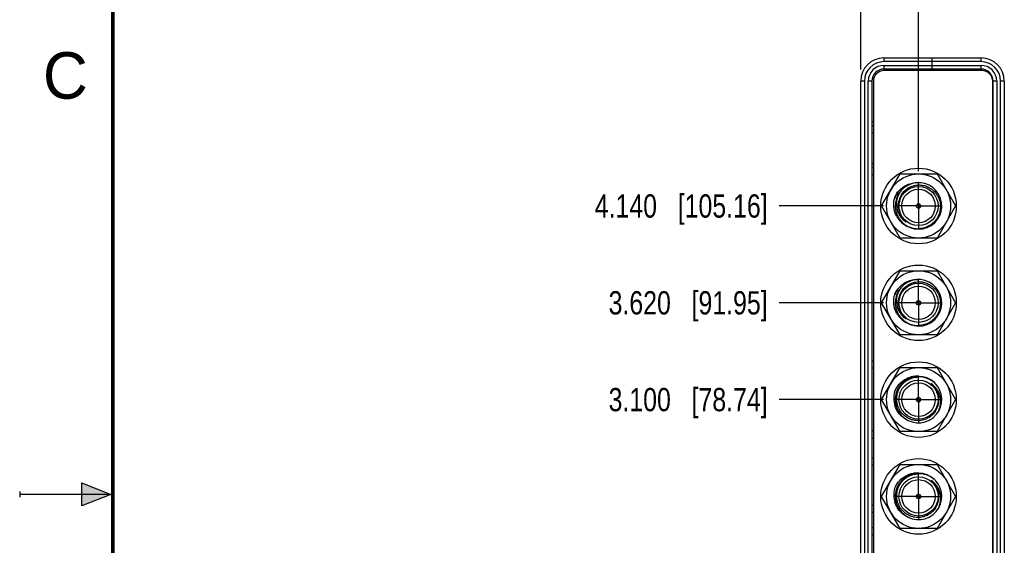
# Model space of a CAD drawing. Header units: inches. Extents: x 0 to 22, y 0 to 17.
# Tile 3 of 47: x 0 to 5.3, y 8.2 to 11. Entities that reach past the tile are written whole.
import ezdxf

# ---------------------------------------------------------------- set-up
doc = ezdxf.new("R2010")
doc.units = ezdxf.units.IN
doc.header["$LTSCALE"] = 1.21
doc.header["$MEASUREMENT"] = 0
doc.linetypes.add('CENTER', pattern=[0.6, 0.375, -0.075, 0.075, -0.075])
doc.layers.get('0').update_dxf_attribs({"linetype": 'CONTINUOUS'})
doc.layers.add('DEFAULT_1', color=7, linetype='CENTER')
doc.layers.add('DIMENSIONS', color=7, linetype='CONTINUOUS')
doc.styles.get("Standard").update_dxf_attribs({"font": 'txt', "width": 0.8})
doc.styles.add('TEXTSTYLE_2', font='txt')
doc.dimstyles.new('DIMSTYLE_2', dxfattribs={"dimtxt": 0.125, "dimasz": 0.18, "dimexe": 0.18, "dimexo": 0.0625, "dimgap": 0.09, "dimtad": 0, "dimtih": 1, "dimtoh": 1, "dimdec": 3, "dimzin": 4, "dimdsep": 46, "dimtxsty": 'STANDARD', "dimblk": '_FILLED', "dimblk1": '_FILLED', "dimblk2": '_FILLED', "dimcen": 0.09, "dimadec": 0, "dimazin": 0, "dimtp": 0.000393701, "dimtm": 0.000393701, "dimtfac": 1, "dimtdec": 3, "dimtofl": 0, "dimtmove": 0, "dimatfit": 3, "dimldrblk": '_FILLED', "dimfxl": 1, "dimtolj": 1, "dimtzin": 4, "dimarcsym": 0})
doc.dimstyles.new('DIMSTYLE_3', dxfattribs={"dimtxt": 0.125, "dimasz": 0.18, "dimexe": 0.18, "dimexo": 0.0625, "dimgap": 0.09, "dimtad": 0, "dimtih": 1, "dimtoh": 1, "dimdec": 3, "dimzin": 4, "dimdsep": 46, "dimtxsty": 'STANDARD', "dimblk": '_FILLED', "dimblk1": '_FILLED', "dimblk2": '_FILLED', "dimcen": 0.09, "dimadec": 0, "dimazin": 0, "dimtp": 0.01, "dimtm": 0.01, "dimtfac": 1, "dimtdec": 3, "dimtofl": 0, "dimtmove": 0, "dimatfit": 3, "dimldrblk": '_FILLED', "dimfxl": 1, "dimtolj": 1, "dimtzin": 4, "dimarcsym": 0})

# ---------------------------------------------------------------- blocks, each defined once
blk = doc.blocks.new('*D7')
at = {"layer": 'DIMENSIONS', "color": 2, "linetype": 'CONTINUOUS'}
blk.add_line((4.6438, 9.0088), (4.0829, 9.0088), dxfattribs=at)
at = {"layer": 'DIMENSIONS', "color": 2, "linetype": 'CONTINUOUS', "insert": (4.0204, 9.0713), "char_height": 0.125, "width": 1.325, "attachment_point": 3, "line_spacing_factor": 0.9}
blk.add_mtext('3.100{\\Ftxt.shx;\\W1.000000;\\H0.125000; }[78.74]', dxfattribs=at)
blk = doc.blocks.new('_FILLED')
at = {"color": 0, "linetype": 'BYBLOCK'}
blk.add_solid([(0, 0), (-1, 0.174), (-1, -0.174)], dxfattribs=at)
blk = doc.blocks.new('*D8')
at = {"layer": 'DIMENSIONS', "color": 2, "linetype": 'CONTINUOUS'}
blk.add_line((4.6438, 9.5288), (4.0829, 9.5288), dxfattribs=at)
at = {"layer": 'DIMENSIONS', "color": 2, "linetype": 'CONTINUOUS', "insert": (4.0204, 9.5913), "char_height": 0.125, "width": 1.325, "attachment_point": 3, "line_spacing_factor": 0.9}
blk.add_mtext('3.620{\\Ftxt.shx;\\W1.000000;\\H0.125000; }[91.95]', dxfattribs=at)
blk = doc.blocks.new('*D9')
at = {"layer": 'DIMENSIONS', "color": 2, "linetype": 'CONTINUOUS'}
blk.add_line((4.6438, 10.0488), (4.0829, 10.0488), dxfattribs=at)
at = {"layer": 'DIMENSIONS', "color": 2, "linetype": 'CONTINUOUS', "insert": (4.0204, 10.1113), "char_height": 0.125, "width": 1.425, "attachment_point": 3, "line_spacing_factor": 0.9}
blk.add_mtext('4.140{\\Ftxt.shx;\\W1.000000;\\H0.125000; }[105.16]', dxfattribs=at)
blk = doc.blocks.new('*D14')
at = {"layer": 'DIMENSIONS', "color": 2, "linetype": 'CONTINUOUS'}
blk.add_line((4.8314, 10.2364), (4.8314, 11.2817), dxfattribs=at)
at = {"layer": 'DIMENSIONS', "color": 2, "linetype": 'CONTINUOUS', "insert": (4.7689, 11.3442), "char_height": 0.125, "width": 1.425, "attachment_point": 1, "rotation": 90, "line_spacing_factor": 0.9}
blk.add_mtext('6X .179{\\Ftxt.shx;\\W1.000000;\\H0.125000; }[4.54]', dxfattribs=at)
blk = doc.blocks.new('*D15')
at = {"layer": 'DIMENSIONS', "color": 2, "linetype": 'CONTINUOUS'}
blk.add_line((4.5204, 10.7817), (4.5204, 11.2817), dxfattribs=at)
at = {"layer": 'DIMENSIONS', "color": 2, "linetype": 'CONTINUOUS', "insert": (4.4579, 11.3442), "char_height": 0.125, "width": 1.225, "attachment_point": 1, "rotation": 90, "line_spacing_factor": 0.9}
blk.add_mtext('-.133{\\Ftxt.shx;\\W1.000000;\\H0.125000; }[3.37]', dxfattribs=at)

msp = doc.modelspace()

# ---------------------------------------------------------------- hatches: boundary and pattern name
at = {"linetype": 'CONTINUOUS'}
msp.add_hatch(color=2, dxfattribs=at).paths.add_polyline_path([(0.3337, 8.5625), (0.49, 8.5), (0.3337, 8.4375)])

# ---------------------------------------------------------------- linework, layer by layer
at = {"color": 9, "linetype": 'CONTINUOUS'}
for p, q in [((4.6454, 10.8442), (4.6454, 10.8242)), ((4.6454, 10.8442), (4.9034, 10.8442)), ((5.1674, 10.8242), (4.6454, 10.8242)), ((4.6454, 10.8042), (4.6454, 10.7842)), ((4.6454, 10.8042), (5.1674, 10.8042)), ((5.1674, 10.8242), (5.1674, 10.8442)), ((5.1674, 10.7842), (5.1674, 10.8042)), ((4.5404, 10.7192), (4.5204, 10.7192)), ((4.5404, 10.7192), (4.5404, 5.9203)), ((4.5604, 5.9203), (4.5604, 10.7192)), ((4.5804, 10.7192), (4.5604, 10.7192)), ((5.2524, 10.7192), (5.2324, 10.7192)), ((5.2524, 10.7192), (5.2524, 5.9203)), ((5.2724, 5.9203), (5.2724, 10.7192)), ((5.2924, 10.7192), (5.2724, 10.7192)), ((4.5884, 10.2168), (4.5804, 10.2168)), ((4.5804, 9.2168), (4.5884, 9.2168)), ((4.5884, 8.8008), (4.5804, 8.8008)), ((4.5804, 8.6968), (4.5884, 8.6968)), ((4.5804, 8.4418), (4.5884, 8.4418)), ((4.5884, 8.2808), (4.5804, 8.2808))]:
    msp.add_line(p, q, dxfattribs=at)
at = {"color": 7, "linetype": 'CONTINUOUS'}
for p, q in [((4.9034, 10.8442), (4.9034, 10.7842)), ((5.1729, 10.7762), (4.6454, 10.7762)), ((4.5884, 10.7192), (4.5884, 5.9203)), ((5.2299, 5.9203), (5.2299, 10.7192)), ((4.5884, 10.4794), (4.5804, 10.4797)), ((4.5884, 10.2564), (4.5804, 10.2567)), ((4.764, 9.9631), (4.7614, 9.9646)), ((4.764, 9.4431), (4.7614, 9.4446)), ((4.5884, 9.1771), (4.5804, 9.1769)), ((4.6328, 9.0088), (4.7321, 9.1808)), ((4.7321, 9.1808), (4.9307, 9.1808)), ((4.9307, 9.1808), (5.03, 9.0088)), ((4.8988, 9.0945), (4.9014, 9.0929)), ((4.7321, 8.8368), (4.6328, 9.0088)), ((5.03, 9.0088), (4.9307, 8.8368)), ((4.5884, 8.8404), (4.5804, 8.8407)), ((4.9307, 8.8368), (4.7321, 8.8368)), ((4.5884, 8.6571), (4.5804, 8.6569)), ((4.6328, 8.4888), (4.7321, 8.6608)), ((4.7321, 8.6608), (4.9307, 8.6608)), ((4.9307, 8.6608), (5.03, 8.4888)), ((4.8988, 8.5745), (4.9014, 8.5729)), ((4.7321, 8.3168), (4.6328, 8.4888)), ((5.03, 8.4888), (4.9307, 8.3168)), ((4.5884, 8.4021), (4.5804, 8.4019)), ((4.5884, 8.3204), (4.5804, 8.3207)), ((4.9307, 8.3168), (4.7321, 8.3168))]:
    msp.add_line(p, q, dxfattribs=at)
at = {"color": 6, "linetype": 'CONTINUOUS'}
for p, q in [((4.9034, 10.8442), (5.1674, 10.8442)), ((5.1674, 10.7842), (4.6454, 10.7842)), ((4.9034, 10.7842), (4.9034, 10.7762)), ((4.5204, 5.9203), (4.5204, 10.7192)), ((4.5804, 10.7192), (4.5804, 5.9203)), ((5.2324, 5.9203), (5.2324, 10.7192)), ((5.2924, 10.7192), (5.2924, 5.9203)), ((4.5804, 10.5027), (4.5884, 10.5027)), ((4.5884, 10.4418), (4.5804, 10.4418)), ((4.5804, 10.2778), (4.5884, 10.2778)), ((4.6328, 10.0488), (4.7321, 10.2208)), ((4.7321, 10.2208), (4.9307, 10.2208)), ((4.9307, 10.2208), (5.03, 10.0488)), ((4.7321, 9.8768), (4.6328, 10.0488)), ((5.03, 10.0488), (4.9307, 9.8768)), ((4.9307, 9.8768), (4.7321, 9.8768)), ((4.6328, 9.5288), (4.7321, 9.7008)), ((4.7321, 9.7008), (4.9307, 9.7008)), ((4.9307, 9.7008), (5.03, 9.5288)), ((4.7321, 9.3568), (4.6328, 9.5288)), ((5.03, 9.5288), (4.9307, 9.3568)), ((4.9307, 9.3568), (4.7321, 9.3568)), ((4.5884, 8.4018), (4.5804, 8.4018))]:
    msp.add_line(p, q, dxfattribs=at)
at = {"color": 2, "linetype": 'CONTINUOUS'}
for p, q in [((0.3337, 8.4375), (0.3337, 8.5625)), ((0.3337, 8.5625), (0.49, 8.5)), ((0, 8.515), (0, 8.485)), ((0.49, 8.5), (0, 8.5)), ((0.49, 8.5), (0.3337, 8.4375))]:
    msp.add_line(p, q, dxfattribs=at)
at = {"color": 7, "linetype": 'CONTINUOUS', "const_width": 0.02}
msp.add_lwpolyline([(0.5, 16.5), (0.5, 0.5)], dxfattribs=at)
at = {"color": 6, "linetype": 'CONTINUOUS'}
for centre, radius in [((4.8314, 10.0488), 0.203), ((4.8314, 10.0488), 0.172), ((4.8314, 9.5288), 0.203), ((4.8314, 9.5288), 0.172), ((4.8314, 9.0088), 0.203), ((4.8314, 8.4888), 0.203)]:
    msp.add_circle(centre, radius, dxfattribs=at)
at = {"color": 7, "linetype": 'CONTINUOUS'}
for centre, radius in [((4.8314, 10.0488), 0.1052), ((4.8314, 10.0488), 0.09), ((4.8314, 10.0488), 0.012), ((4.8314, 10.0488), 0.01), ((4.8314, 9.5288), 0.1052), ((4.8314, 9.5288), 0.09), ((4.8314, 9.5288), 0.012), ((4.8314, 9.5288), 0.01), ((4.8314, 9.0088), 0.172), ((4.8314, 9.0088), 0.1052), ((4.8314, 9.0088), 0.09), ((4.8314, 9.0088), 0.012), ((4.8314, 9.0088), 0.01), ((4.8314, 8.4888), 0.172), ((4.8314, 8.4888), 0.1052), ((4.8314, 8.4888), 0.09), ((4.8314, 8.4888), 0.012), ((4.8314, 8.4888), 0.01)]:
    msp.add_circle(centre, radius, dxfattribs=at)
at = {"color": 6, "linetype": 'CONTINUOUS'}
for centre, radius, start, end in [((4.6454, 10.7192), 0.125, 90, 180), ((4.6454, 10.7192), 0.065, 90, 180), ((4.8237, 10.0488), 0.1259, 86.477, 87.9921), ((4.8282, 10.0417), 0.1347, 143.9657, 159.9036), ((4.8334, 10.0475), 0.1378, 144.6567, 147.1827), ((4.8268, 10.0427), 0.133, 141.2218, 143.9456), ((4.8275, 10.0553), 0.1293, 208.3331, 214.6237), ((4.8267, 10.0548), 0.1284, 214.638, 220.4753), ((4.8254, 10.0536), 0.1266, 220.427, 239.1093), ((4.8237, 9.5288), 0.1259, 86.477, 87.9921), ((4.8282, 9.5217), 0.1347, 143.9657, 159.9036), ((4.8334, 9.5275), 0.1378, 144.6567, 147.1827), ((4.8268, 9.5227), 0.133, 141.2218, 143.9456), ((4.8275, 9.5353), 0.1293, 208.3331, 214.6237), ((4.8267, 9.5348), 0.1284, 214.638, 220.4753), ((4.8254, 9.5336), 0.1266, 220.427, 239.1093)]:
    msp.add_arc(centre, radius, start, end, dxfattribs=at)
at = {"color": 9, "linetype": 'CONTINUOUS'}
for centre, radius, start, end in [((4.6454, 10.7192), 0.105, 90, 180), ((4.6454, 10.7192), 0.085, 90, 180), ((5.1674, 10.7192), 0.125, 0, 90), ((5.1674, 10.7192), 0.105, 0, 90), ((5.1674, 10.7192), 0.085, 0, 90), ((5.1674, 10.7192), 0.065, 0, 90), ((4.8313, 10.0488), 0.1094, 173.1605, 212.7195), ((4.8311, 10.0486), 0.1091, 205.6242, 230.2469), ((4.8313, 9.5288), 0.1094, 173.1605, 212.7195), ((4.8311, 9.5286), 0.1091, 205.6242, 230.2469), ((4.8317, 9.009), 0.1091, 25.6242, 50.2469), ((4.8315, 9.0088), 0.1094, 353.1605, 32.7195), ((4.8317, 8.489), 0.1091, 25.6242, 50.2469), ((4.8315, 8.4888), 0.1094, 353.1605, 32.7195)]:
    msp.add_arc(centre, radius, start, end, dxfattribs=at)
at = {"color": 7, "linetype": 'CONTINUOUS'}
for centre, radius, start, end in [((4.6454, 10.7192), 0.057, 90, 180), ((5.1729, 10.7192), 0.057, 0, 90), ((4.8314, 10.0488), 0.125, 215.5713, 204.8914), ((4.8342, 10.05), 0.1119, 91.4209, 92.018), ((4.8342, 10.0503), 0.1115, 90.9488, 91.4207), ((4.8359, 10.0583), 0.1237, 149.8205, 166.7005), ((4.8326, 10.0513), 0.1099, 146.859, 164.3446), ((4.8336, 10.047), 0.115, 39.0632, 41.9314), ((4.8328, 10.0591), 0.1204, 166.7623, 169.0299), ((4.8338, 10.0509), 0.1111, 164.3221, 206.9197), ((4.8292, 10.0508), 0.1239, 206.1807, 208.0012), ((4.8304, 10.0515), 0.1253, 208.011, 217.0825), ((4.8252, 10.0572), 0.1125, 209.658, 218.2711), ((4.8292, 10.0505), 0.1237, 217.0652, 231.5928), ((4.8355, 10.0518), 0.1131, 206.9106, 216.0274), ((4.8245, 10.0567), 0.1116, 218.2826, 221.7357), ((4.8294, 10.0507), 0.124, 231.5847, 232.9745), ((4.8287, 10.0496), 0.1227, 232.9216, 271.2684), ((4.8314, 9.5288), 0.125, 215.5713, 204.8914), ((4.8342, 9.53), 0.1119, 91.4209, 92.018), ((4.8342, 9.5303), 0.1115, 90.9488, 91.4207), ((4.8359, 9.5383), 0.1237, 149.8205, 166.7005), ((4.8326, 9.5313), 0.1099, 146.859, 164.3446), ((4.8336, 9.527), 0.115, 39.0632, 41.9314), ((4.8328, 9.5391), 0.1204, 166.7623, 169.0299), ((4.8338, 9.5309), 0.1111, 164.3221, 206.9197), ((4.8292, 9.5308), 0.1239, 206.1807, 208.0012), ((4.8252, 9.5372), 0.1125, 209.658, 218.2711), ((4.8355, 9.5318), 0.1131, 206.9106, 216.0274), ((4.8304, 9.5315), 0.1253, 208.011, 217.0825), ((4.8292, 9.5305), 0.1237, 217.0652, 231.5928), ((4.8245, 9.5367), 0.1116, 218.2826, 221.7357), ((4.8294, 9.5307), 0.124, 231.5847, 232.9745), ((4.8287, 9.5296), 0.1227, 232.9216, 271.2684), ((4.8314, 9.0088), 0.125, 35.5713, 24.8914), ((4.8245, 9.0053), 0.1294, 100.8579, 115.6201), ((4.8238, 9.0089), 0.1258, 86.6388, 100.8794), ((4.8239, 9.0125), 0.1222, 85.8204, 86.5782), ((4.8341, 9.0079), 0.1227, 52.9216, 91.2684), ((4.8334, 9.0068), 0.124, 51.5847, 52.9745), ((4.8336, 9.007), 0.1237, 37.0652, 51.5928), ((4.8273, 9.0057), 0.1131, 26.9106, 36.0274), ((4.8383, 9.0009), 0.1116, 38.2826, 41.7357), ((4.8376, 9.0004), 0.1125, 29.658, 38.2711), ((4.8291, 9.0066), 0.1111, 344.3221, 26.9197), ((4.8324, 9.0061), 0.1253, 28.011, 37.0825), ((4.8336, 9.0067), 0.1239, 26.1807, 28.0012), ((4.8316, 9.0165), 0.1336, 166.3552, 190.2485), ((4.8298, 9.0163), 0.1318, 190.2994, 197.0868), ((4.8302, 9.0062), 0.1099, 326.859, 344.3446), ((4.8269, 8.9993), 0.1237, 329.8205, 346.7005), ((4.8301, 8.9984), 0.1204, 346.7623, 349.0299), ((4.8292, 9.0106), 0.115, 219.0632, 221.9314), ((4.8249, 9.0128), 0.1257, 239.7481, 240.3378), ((4.8286, 9.0073), 0.1115, 270.9488, 271.4207), ((4.8286, 9.0076), 0.1119, 271.4209, 272.018), ((4.8314, 8.4888), 0.125, 35.5713, 24.8914), ((4.8245, 8.4853), 0.1294, 100.8579, 115.6201), ((4.8238, 8.4889), 0.1258, 86.6388, 100.8794), ((4.8239, 8.4925), 0.1222, 85.8204, 86.5782), ((4.8341, 8.4879), 0.1227, 52.9216, 91.2684), ((4.8334, 8.4868), 0.124, 51.5847, 52.9745), ((4.8336, 8.487), 0.1237, 37.0652, 51.5928), ((4.8316, 8.4965), 0.1336, 166.3552, 190.2485), ((4.8273, 8.4857), 0.1131, 26.9106, 36.0274), ((4.8383, 8.4809), 0.1116, 38.2826, 41.7357), ((4.8376, 8.4804), 0.1125, 29.658, 38.2711), ((4.8291, 8.4866), 0.1111, 344.3221, 26.9197), ((4.8324, 8.4861), 0.1253, 28.011, 37.0825), ((4.8336, 8.4867), 0.1239, 26.1807, 28.0012), ((4.8298, 8.4963), 0.1318, 190.2994, 197.0868), ((4.8292, 8.4906), 0.115, 219.0632, 221.9314), ((4.8302, 8.4862), 0.1099, 326.859, 344.3446), ((4.8269, 8.4793), 0.1237, 329.8205, 346.7005), ((4.8301, 8.4784), 0.1204, 346.7623, 349.0299), ((4.8249, 8.4928), 0.1257, 239.7481, 240.3378), ((4.8286, 8.4873), 0.1115, 270.9488, 271.4207), ((4.8286, 8.4876), 0.1119, 271.4209, 272.018)]:
    msp.add_arc(centre, radius, start, end, dxfattribs=at)
at = {"color": 6, "linetype": 'CONTINUOUS'}
for points, knots in [([(4.7231, 10.126), (4.7263, 10.1299), (4.733, 10.1373), (4.7442, 10.1473), (4.7565, 10.1559), (4.7698, 10.163), (4.7837, 10.1685), (4.7983, 10.1724), (4.8131, 10.1746), (4.8231, 10.1748), (4.8281, 10.1746)], [0, 0, 0, 0, 0.125017, 0.249976, 0.37496, 0.499974, 0.624993, 0.750005, 0.874997, 1, 1, 1, 1]), ([(4.7017, 10.088), (4.7035, 10.094), (4.7081, 10.1058), (4.7142, 10.1169), (4.7176, 10.1222)], [0, 0, 0, 0, 0.499406, 1, 1, 1, 1]), ([(4.7137, 9.9939), (4.7098, 10.0011), (4.7035, 10.016), (4.6991, 10.0358), (4.6978, 10.052), (4.6981, 10.0681), (4.6998, 10.0802), (4.7017, 10.088)], [0, 0, 0, 0, 0.249923, 0.49982, 0.624977, 0.750201, 1, 1, 1, 1]), ([(4.7231, 9.606), (4.7263, 9.6099), (4.733, 9.6173), (4.7442, 9.6273), (4.7565, 9.6359), (4.7698, 9.643), (4.7837, 9.6485), (4.7983, 9.6524), (4.8131, 9.6546), (4.8231, 9.6548), (4.8281, 9.6546)], [0, 0, 0, 0, 0.125017, 0.249976, 0.37496, 0.499974, 0.624993, 0.750005, 0.874997, 1, 1, 1, 1]), ([(4.7017, 9.568), (4.7035, 9.574), (4.7081, 9.5858), (4.7142, 9.5969), (4.7176, 9.6022)], [0, 0, 0, 0, 0.499406, 1, 1, 1, 1]), ([(4.7137, 9.4739), (4.7098, 9.4811), (4.7035, 9.496), (4.6991, 9.5158), (4.6978, 9.532), (4.6981, 9.5481), (4.6998, 9.5602), (4.7017, 9.568)], [0, 0, 0, 0, 0.249923, 0.49982, 0.624977, 0.750201, 1, 1, 1, 1])]:
    msp.add_open_spline(points, degree=3, knots=knots, dxfattribs=at)
at = {"color": 7, "linetype": 'CONTINUOUS'}
for points, knots in [([(4.7406, 10.1114), (4.7431, 10.1151), (4.7484, 10.1223), (4.7606, 10.1352), (4.7788, 10.1484), (4.8036, 10.1587), (4.8214, 10.1614), (4.8302, 10.1618)], [0, 0, 0, 0, 0.125161, 0.250302, 0.500185, 0.750081, 1, 1, 1, 1]), ([(4.8323, 10.1618), (4.8405, 10.1619), (4.8527, 10.1608), (4.8685, 10.1567), (4.8799, 10.1524), (4.8909, 10.1469), (4.9045, 10.1381), (4.9137, 10.1299), (4.9191, 10.1238)], [0, 0, 0, 0, 0.249756, 0.374957, 0.500054, 0.625108, 0.750169, 1, 1, 1, 1]), ([(4.9229, 10.1194), (4.9263, 10.1152), (4.9327, 10.1061), (4.9402, 10.0913), (4.9455, 10.0756), (4.9485, 10.0593), (4.9492, 10.0427), (4.9476, 10.0262), (4.9437, 10.0101), (4.9376, 9.9947), (4.9294, 9.9803), (4.9192, 9.9672), (4.9074, 9.9556), (4.8941, 9.9457), (4.8796, 9.9377), (4.859, 9.9299), (4.8424, 9.9272), (4.8314, 9.927)], [0, 0, 0, 0, 0.062518, 0.125034, 0.187553, 0.250069, 0.312587, 0.375103, 0.437622, 0.50014, 0.562658, 0.625177, 0.687699, 0.750211, 0.812715, 0.875256, 1, 1, 1, 1]), ([(4.7145, 10.082), (4.7132, 10.0752), (4.7121, 10.0648), (4.7125, 10.051), (4.7141, 10.0372), (4.7183, 10.0203), (4.7241, 10.0076), (4.7275, 10.0015)], [0, 0, 0, 0, 0.250012, 0.375089, 0.500197, 0.75015, 1, 1, 1, 1]), ([(4.7413, 9.9824), (4.7428, 9.9807), (4.7489, 9.9742), (4.7559, 9.9684), (4.7614, 9.9646)], [0, 0, 0, 0, 0.250664, 1, 1, 1, 1]), ([(4.7441, 9.9853), (4.7448, 9.9843), (4.7463, 9.9823), (4.7487, 9.9794), (4.7511, 9.9765), (4.7532, 9.9742), (4.755, 9.9724), (4.7563, 9.9711), (4.7576, 9.9698), (4.7587, 9.9687), (4.7596, 9.9678), (4.7603, 9.9672), (4.761, 9.9665), (4.7617, 9.9659), (4.7624, 9.9653), (4.7631, 9.9646), (4.7636, 9.9639), (4.7639, 9.9634), (4.764, 9.9631)], [0, 0, 0, 0, 0.125403, 0.250804, 0.376202, 0.501597, 0.564292, 0.62698, 0.689677, 0.752361, 0.783666, 0.814968, 0.846342, 0.877845, 0.909235, 0.940265, 0.970767, 1, 1, 1, 1]), ([(4.7406, 9.5914), (4.7431, 9.5951), (4.7484, 9.6023), (4.7606, 9.6152), (4.7788, 9.6284), (4.8036, 9.6387), (4.8214, 9.6414), (4.8302, 9.6418)], [0, 0, 0, 0, 0.125161, 0.250302, 0.500185, 0.750081, 1, 1, 1, 1]), ([(4.8323, 9.6418), (4.8405, 9.6419), (4.8527, 9.6408), (4.8685, 9.6367), (4.8799, 9.6324), (4.8909, 9.6269), (4.9045, 9.6181), (4.9137, 9.6099), (4.9191, 9.6038)], [0, 0, 0, 0, 0.249756, 0.374957, 0.500054, 0.625108, 0.750169, 1, 1, 1, 1]), ([(4.9229, 9.5994), (4.9263, 9.5952), (4.9327, 9.5861), (4.9402, 9.5713), (4.9455, 9.5556), (4.9485, 9.5393), (4.9492, 9.5227), (4.9476, 9.5062), (4.9437, 9.4901), (4.9376, 9.4747), (4.9294, 9.4603), (4.9192, 9.4472), (4.9074, 9.4356), (4.8941, 9.4257), (4.8796, 9.4177), (4.859, 9.4099), (4.8424, 9.4072), (4.8314, 9.407)], [0, 0, 0, 0, 0.062518, 0.125034, 0.187553, 0.250069, 0.312587, 0.375103, 0.437622, 0.50014, 0.562658, 0.625177, 0.687699, 0.750211, 0.812715, 0.875256, 1, 1, 1, 1]), ([(4.7145, 9.562), (4.7132, 9.5552), (4.7121, 9.5448), (4.7125, 9.531), (4.7141, 9.5172), (4.7183, 9.5003), (4.7241, 9.4876), (4.7275, 9.4815)], [0, 0, 0, 0, 0.250012, 0.375089, 0.500197, 0.75015, 1, 1, 1, 1]), ([(4.7413, 9.4624), (4.7428, 9.4607), (4.7489, 9.4542), (4.7559, 9.4484), (4.7614, 9.4446)], [0, 0, 0, 0, 0.250664, 1, 1, 1, 1]), ([(4.7441, 9.4653), (4.7448, 9.4643), (4.7463, 9.4623), (4.7487, 9.4594), (4.7511, 9.4565), (4.7532, 9.4542), (4.755, 9.4524), (4.7563, 9.4511), (4.7576, 9.4498), (4.7587, 9.4487), (4.7596, 9.4478), (4.7603, 9.4472), (4.761, 9.4465), (4.7617, 9.4459), (4.7624, 9.4453), (4.7631, 9.4446), (4.7636, 9.4439), (4.7639, 9.4434), (4.764, 9.4431)], [0, 0, 0, 0, 0.125403, 0.250804, 0.376202, 0.501597, 0.564292, 0.62698, 0.689677, 0.752361, 0.783666, 0.814968, 0.846342, 0.877845, 0.909235, 0.940265, 0.970767, 1, 1, 1, 1]), ([(4.7017, 9.048), (4.7046, 9.056), (4.7102, 9.0676), (4.7197, 9.0818), (4.7277, 9.0917), (4.7367, 9.1008), (4.7498, 9.1117), (4.7608, 9.1184), (4.7685, 9.122)], [0, 0, 0, 0, 0.249764, 0.37496, 0.500067, 0.625095, 0.750127, 1, 1, 1, 1]), ([(4.74, 8.9381), (4.7365, 8.9424), (4.7301, 8.9515), (4.7227, 8.9663), (4.7174, 8.982), (4.7143, 8.9983), (4.7136, 9.0148), (4.7152, 9.0313), (4.7192, 9.0474), (4.7253, 9.0628), (4.7335, 9.0773), (4.7436, 9.0904), (4.7554, 9.102), (4.7687, 9.1119), (4.7833, 9.1198), (4.8039, 9.1277), (4.8204, 9.1303), (4.8314, 9.1306)], [0, 0, 0, 0, 0.062518, 0.125034, 0.187553, 0.250069, 0.312587, 0.375103, 0.437622, 0.50014, 0.562658, 0.625177, 0.687699, 0.750211, 0.812715, 0.875256, 1, 1, 1, 1]), ([(4.9187, 9.0722), (4.918, 9.0733), (4.9165, 9.0753), (4.9141, 9.0782), (4.9117, 9.081), (4.9096, 9.0833), (4.9079, 9.0851), (4.9065, 9.0865), (4.9052, 9.0878), (4.9041, 9.0889), (4.9032, 9.0898), (4.9025, 9.0904), (4.9018, 9.091), (4.9011, 9.0916), (4.9004, 9.0923), (4.8997, 9.0929), (4.8992, 9.0937), (4.8989, 9.0942), (4.8988, 9.0945)], [0, 0, 0, 0, 0.125403, 0.250804, 0.376202, 0.501597, 0.564292, 0.62698, 0.689677, 0.752361, 0.783666, 0.814968, 0.846342, 0.877845, 0.909235, 0.940265, 0.970767, 1, 1, 1, 1]), ([(4.9216, 9.0752), (4.9201, 9.0769), (4.9139, 9.0834), (4.907, 9.0891), (4.9014, 9.0929)], [0, 0, 0, 0, 0.250664, 1, 1, 1, 1]), ([(4.9483, 8.9755), (4.9496, 8.9823), (4.9507, 8.9927), (4.9504, 9.0066), (4.9488, 9.0204), (4.9445, 9.0373), (4.9388, 9.05), (4.9353, 9.056)], [0, 0, 0, 0, 0.250012, 0.375089, 0.500197, 0.75015, 1, 1, 1, 1]), ([(4.7616, 8.9043), (4.7547, 8.9083), (4.7417, 8.9176), (4.728, 8.9321), (4.7187, 8.9451), (4.7107, 8.9588), (4.7061, 8.97), (4.7038, 8.9776)], [0, 0, 0, 0, 0.24993, 0.499857, 0.624963, 0.750064, 1, 1, 1, 1]), ([(4.9222, 8.9461), (4.9198, 8.9424), (4.9145, 8.9353), (4.9022, 8.9223), (4.8841, 8.9091), (4.8592, 8.8989), (4.8415, 8.8961), (4.8326, 8.8958)], [0, 0, 0, 0, 0.125161, 0.250302, 0.500185, 0.750081, 1, 1, 1, 1]), ([(4.8305, 8.8958), (4.8224, 8.8956), (4.8101, 8.8967), (4.7943, 8.9008), (4.7829, 8.9051), (4.772, 8.9106), (4.7583, 8.9195), (4.7491, 8.9277), (4.7437, 8.9338)], [0, 0, 0, 0, 0.249756, 0.374957, 0.500054, 0.625108, 0.750169, 1, 1, 1, 1]), ([(4.7017, 8.528), (4.7046, 8.536), (4.7102, 8.5476), (4.7197, 8.5618), (4.7277, 8.5717), (4.7367, 8.5808), (4.7498, 8.5917), (4.7608, 8.5984), (4.7685, 8.602)], [0, 0, 0, 0, 0.249764, 0.37496, 0.500067, 0.625095, 0.750127, 1, 1, 1, 1]), ([(4.74, 8.4181), (4.7365, 8.4224), (4.7301, 8.4315), (4.7227, 8.4463), (4.7174, 8.462), (4.7143, 8.4783), (4.7136, 8.4948), (4.7152, 8.5113), (4.7192, 8.5274), (4.7253, 8.5428), (4.7335, 8.5573), (4.7436, 8.5704), (4.7554, 8.582), (4.7687, 8.5919), (4.7833, 8.5998), (4.8039, 8.6077), (4.8204, 8.6103), (4.8314, 8.6106)], [0, 0, 0, 0, 0.062518, 0.125034, 0.187553, 0.250069, 0.312587, 0.375103, 0.437622, 0.50014, 0.562658, 0.625177, 0.687699, 0.750211, 0.812715, 0.875256, 1, 1, 1, 1]), ([(4.9187, 8.5522), (4.918, 8.5533), (4.9165, 8.5553), (4.9141, 8.5582), (4.9117, 8.561), (4.9096, 8.5633), (4.9079, 8.5651), (4.9065, 8.5665), (4.9052, 8.5678), (4.9041, 8.5689), (4.9032, 8.5698), (4.9025, 8.5704), (4.9018, 8.571), (4.9011, 8.5716), (4.9004, 8.5723), (4.8997, 8.5729), (4.8992, 8.5737), (4.8989, 8.5742), (4.8988, 8.5745)], [0, 0, 0, 0, 0.125403, 0.250804, 0.376202, 0.501597, 0.564292, 0.62698, 0.689677, 0.752361, 0.783666, 0.814968, 0.846342, 0.877845, 0.909235, 0.940265, 0.970767, 1, 1, 1, 1]), ([(4.9216, 8.5552), (4.9201, 8.5569), (4.9139, 8.5634), (4.907, 8.5691), (4.9014, 8.5729)], [0, 0, 0, 0, 0.250664, 1, 1, 1, 1]), ([(4.9483, 8.4555), (4.9496, 8.4623), (4.9507, 8.4727), (4.9504, 8.4866), (4.9488, 8.5004), (4.9445, 8.5173), (4.9388, 8.53), (4.9353, 8.536)], [0, 0, 0, 0, 0.250012, 0.375089, 0.500197, 0.75015, 1, 1, 1, 1]), ([(4.7616, 8.3843), (4.7547, 8.3883), (4.7417, 8.3976), (4.728, 8.4121), (4.7187, 8.4251), (4.7107, 8.4388), (4.7061, 8.45), (4.7038, 8.4576)], [0, 0, 0, 0, 0.24993, 0.499857, 0.624963, 0.750064, 1, 1, 1, 1]), ([(4.9222, 8.4261), (4.9198, 8.4224), (4.9145, 8.4153), (4.9022, 8.4023), (4.8841, 8.3891), (4.8592, 8.3789), (4.8415, 8.3761), (4.8326, 8.3758)], [0, 0, 0, 0, 0.125161, 0.250302, 0.500185, 0.750081, 1, 1, 1, 1]), ([(4.8305, 8.3758), (4.8224, 8.3756), (4.8101, 8.3767), (4.7943, 8.3808), (4.7829, 8.3851), (4.772, 8.3906), (4.7583, 8.3995), (4.7491, 8.4077), (4.7437, 8.4138)], [0, 0, 0, 0, 0.249756, 0.374957, 0.500054, 0.625108, 0.750169, 1, 1, 1, 1])]:
    msp.add_open_spline(points, degree=3, knots=knots, dxfattribs=at)
at = {"layer": 'DEFAULT_1', "color": 7, "linetype": 'CENTER'}
for p, q in [((4.8314, 10.0488), (4.8314, 10.1739)), ((4.8314, 10.0488), (4.7063, 10.0488)), ((4.8314, 10.0488), (4.8314, 9.9237)), ((4.8314, 10.0488), (4.9565, 10.0488)), ((4.8314, 9.5288), (4.8314, 9.6539)), ((4.8314, 9.5288), (4.7063, 9.5288)), ((4.8314, 9.5288), (4.8314, 9.4037)), ((4.8314, 9.5288), (4.9565, 9.5288)), ((4.8314, 9.0088), (4.8314, 9.1339)), ((4.8314, 9.0088), (4.7063, 9.0088)), ((4.8314, 9.0088), (4.8314, 8.8837)), ((4.8314, 9.0088), (4.9565, 9.0088)), ((4.8314, 8.4888), (4.8314, 8.6139)), ((4.8314, 8.4888), (4.7063, 8.4888)), ((4.8314, 8.4888), (4.8314, 8.3637)), ((4.8314, 8.4888), (4.9565, 8.4888))]:
    msp.add_line(p, q, dxfattribs=at)

# ---------------------------------------------------------------- texts
at = {"color": 2, "linetype": 'CONTINUOUS', "insert": (0.125, 10.875), "char_height": 0.25, "width": 0.25, "attachment_point": 1, "line_spacing_factor": 0.9, "style": 'TEXTSTYLE_2'}
msp.add_mtext('C', dxfattribs=at)

# ---------------------------------------------------------------- dimensions: what is measured, and where the dimension line sits
at = {"layer": 'DIMENSIONS', "color": 2, "linetype": 'CONTINUOUS'}
for feature_location, offset, origin, text, picture, middle in [((4.83141, 10.23638), (0, 1.04535), (4.65286, 10.17388), '6X <>', '*D14', (4.83141, 12.05673)), ((4.5203628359, 10.7817250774), (0, 0.5000019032), (4.6528628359, 10.7192250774), '-<>', '*D15', (4.5203628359, 11.9567269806))]:
    dim = msp.add_ordinate_dim(feature_location=feature_location, offset=offset, dtype=1, origin=origin, text=text, dimstyle='DIMSTYLE_3', dxfattribs=at)
    dim.commit()
    dim.dimension.update_dxf_attribs({"geometry": picture, "text_midpoint": middle})
for feature_location, picture, middle in [((4.6438, 10.0488), '*D9', (3.0079, 10.0488)), ((4.6438, 9.5288), '*D8', (3.0579, 9.5288)), ((4.6438, 9.0088), '*D7', (3.0579, 9.0088))]:
    dim = msp.add_ordinate_dim(feature_location=feature_location, offset=(-0.561, 0), dtype=0, origin=(4.7063, 5.9088), dimstyle='DIMSTYLE_2', dxfattribs=at)
    dim.commit()
    dim.dimension.update_dxf_attribs({"geometry": picture, "text_midpoint": middle})

doc.saveas('drawing.dxf')
